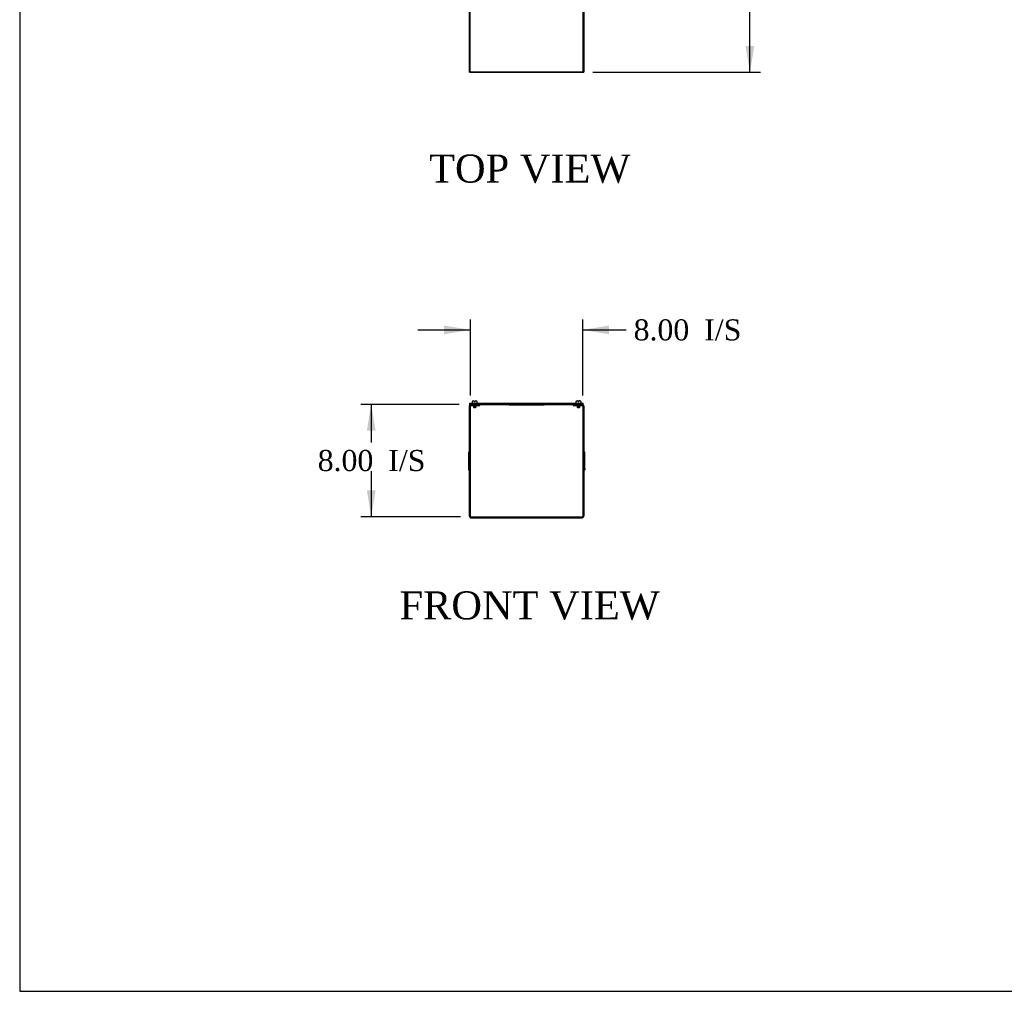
# Model space of a CAD drawing. Header units: inches. Extents: x 1 to 299, y -2 to 199.
# Tile 1 of 14: x 1 to 72, y 1 to 70. Entities that reach past the tile are written whole.
import ezdxf
from ezdxf.enums import TextEntityAlignment as Align

# ---------------------------------------------------------------- set-up
doc = ezdxf.new("R2010")
doc.units = ezdxf.units.IN
doc.header["$MEASUREMENT"] = 0
for name, color, linetype in [('COM56318-1', 7, 'Continuous'), ('COM70724-6', 7, 'Continuous'), ('Default', 7, 'Continuous'), ('QLB20316', 7, 'Continuous'), ('SCS19515', 7, 'Continuous')]:
    doc.layers.add(name, color=color, linetype=linetype)
doc.styles.add('SEACAD_Times_New_Roman', font='times.ttf')
doc.dimstyles.new('HAMMOND_(STH_-_300x200)', dxfattribs={"dimtxt": 1.5, "dimasz": 1.875, "dimexe": 0.75, "dimexo": 0.75, "dimgap": 0.375, "dimtad": 0, "dimtih": 1, "dimtoh": 1, "dimzin": 0, "dimdsep": 46, "dimtxsty": 'SEACAD_Times_New_Roman', "dimblk1": '_SE_FILLED', "dimblk2": '_SE_FILLED', "dimsah": 1, "dimcen": 0.75, "dimadec": 0, "dimazin": 0, "dimtfac": 0.8, "dimtofl": 0, "dimtmove": 1, "dimatfit": 3, "dimfxl": 1, "dimtolj": 1, "dimtzin": 0, "dimarcsym": 0})

# ---------------------------------------------------------------- blocks, each defined once
blk = doc.blocks.new('SE')
at = {"layer": 'COM56318-1', "color": 7, "linetype": 'Continuous'}
for p, q in [((33.431, 42.441), (41.513, 42.441)), ((33.431, 42.363), (33.431, 42.441)), ((33.431, 42.363), (33.508, 42.363)), ((33.65, 42.363), (41.294, 42.363)), ((41.436, 42.363), (41.513, 42.363)), ((41.513, 42.363), (41.513, 42.441))]:
    blk.add_line(p, q, dxfattribs=at)
at = {"layer": 'COM70724-6', "color": 7, "linetype": 'Continuous'}
for p, q in [((33.4, 34.399), (33.4, 42.255)), ((33.472, 34.399), (33.472, 42.255)), ((33.508, 42.363), (33.65, 42.363)), ((33.508, 42.291), (33.65, 42.291)), ((33.65, 42.291), (33.65, 42.363)), ((33.65, 42.291), (34.15, 42.291)), ((34.15, 42.291), (34.15, 42.363)), ((40.794, 42.363), (40.794, 42.291)), ((40.794, 42.291), (41.294, 42.291)), ((41.294, 42.363), (41.436, 42.363)), ((41.294, 42.291), (41.294, 42.363)), ((41.294, 42.291), (41.436, 42.291)), ((41.472, 42.255), (41.472, 34.399)), ((41.544, 42.255), (41.544, 34.399)), ((33.328, 38.948), (33.328, 38.886)), ((33.4, 38.948), (33.328, 38.948)), ((33.328, 38.886), (33.4, 38.886)), ((33.328, 38.886), (33.328, 38.726)), ((33.328, 38.726), (33.4, 38.726)), ((33.328, 38.726), (33.328, 38.723)), ((33.328, 38.723), (33.4, 38.723)), ((33.328, 38.723), (33.328, 38.389)), ((41.616, 38.948), (41.544, 38.948)), ((41.616, 38.886), (41.544, 38.886)), ((41.616, 38.726), (41.544, 38.726)), ((41.616, 38.723), (41.544, 38.723)), ((41.616, 38.886), (41.616, 38.948)), ((41.616, 38.726), (41.616, 38.886)), ((41.616, 38.723), (41.616, 38.726)), ((41.616, 38.389), (41.616, 38.723)), ((33.328, 38.389), (33.4, 38.389)), ((33.328, 38.389), (33.328, 38.264)), ((33.328, 38.264), (33.4, 38.264)), ((33.328, 38.264), (33.328, 37.931)), ((33.328, 37.931), (33.4, 37.931)), ((33.328, 37.931), (33.328, 37.927)), ((33.328, 37.927), (33.4, 37.927)), ((33.328, 37.927), (33.328, 37.768)), ((41.616, 38.389), (41.544, 38.389)), ((41.616, 38.264), (41.544, 38.264)), ((41.616, 37.931), (41.544, 37.931)), ((41.616, 37.927), (41.544, 37.927)), ((41.616, 38.264), (41.616, 38.389)), ((41.616, 37.931), (41.616, 38.264)), ((41.616, 37.927), (41.616, 37.931)), ((41.616, 37.768), (41.616, 37.927)), ((33.328, 37.768), (33.4, 37.768)), ((33.328, 37.768), (33.328, 37.705)), ((33.328, 37.705), (33.4, 37.705)), ((41.616, 37.768), (41.544, 37.768)), ((41.544, 37.705), (41.616, 37.705)), ((41.616, 37.768), (41.616, 37.705)), ((33.508, 34.363), (41.436, 34.363)), ((33.508, 34.291), (41.436, 34.291))]:
    blk.add_line(p, q, dxfattribs=at)
for centre, radius, start, end in [((33.508, 42.255), 0.108, 90, 180), ((33.508, 42.255), 0.036, 90, 180), ((41.436, 42.255), 0.108, 0, 90), ((41.436, 42.255), 0.036, 0, 90), ((33.508, 34.399), 0.108, 180, 270), ((33.508, 34.399), 0.036, 180, 270), ((41.436, 34.399), 0.108, 270, 0), ((41.436, 34.399), 0.036, 270, 0)]:
    blk.add_arc(centre, radius, start, end, dxfattribs=at)
at = {"layer": 'QLB20316', "color": 7, "linetype": 'Continuous'}
for p, q in [((36.222, 42.363), (36.222, 42.333)), ((36.222, 42.333), (36.597, 42.333)), ((36.597, 42.333), (38.347, 42.333)), ((38.347, 42.333), (38.722, 42.333)), ((38.722, 42.363), (38.722, 42.333))]:
    blk.add_line(p, q, dxfattribs=at)
at = {"layer": 'SCS19515', "color": 7, "linetype": 'Continuous'}
for p, q in [((33.587, 42.526), (33.587, 42.466)), ((33.677, 42.616), (33.745, 42.616)), ((33.68, 42.291), (33.68, 42.158)), ((33.87, 42.158), (33.68, 42.158)), ((33.68, 42.158), (33.71, 42.128)), ((33.71, 42.128), (33.84, 42.128)), ((33.745, 42.616), (33.745, 42.541)), ((33.805, 42.541), (33.745, 42.541)), ((33.805, 42.616), (33.872, 42.616)), ((33.805, 42.541), (33.805, 42.616)), ((33.84, 42.128), (33.87, 42.158)), ((33.87, 42.158), (33.87, 42.291)), ((33.962, 42.466), (33.962, 42.526)), ((40.981, 42.526), (40.981, 42.466)), ((41.071, 42.616), (41.139, 42.616)), ((41.074, 42.291), (41.074, 42.158)), ((41.264, 42.158), (41.074, 42.158)), ((41.074, 42.158), (41.104, 42.128)), ((41.104, 42.128), (41.234, 42.128)), ((41.139, 42.616), (41.139, 42.541)), ((41.199, 42.541), (41.139, 42.541)), ((41.266, 42.616), (41.199, 42.616)), ((41.199, 42.541), (41.199, 42.616)), ((41.234, 42.128), (41.264, 42.158)), ((41.264, 42.158), (41.264, 42.291)), ((41.356, 42.466), (41.356, 42.526))]:
    blk.add_line(p, q, dxfattribs=at)
for centre, radius, start, end in [((33.677, 42.526), 0.09, 90, 180), ((33.612, 42.466), 0.025, 180, 270), ((33.872, 42.526), 0.09, 0, 90), ((33.937, 42.466), 0.025, 270, 0), ((41.071, 42.526), 0.09, 90, 180), ((41.006, 42.466), 0.025, 180, 270), ((41.266, 42.526), 0.09, 0, 90), ((41.331, 42.466), 0.025, 270, 0)]:
    blk.add_arc(centre, radius, start, end, dxfattribs=at)
blk = doc.blocks.new('DMBLK1049')
at = {"layer": 'Default', "linetype": 'Continuous', "transparency": 16777216}
for points in [[(31.597, 47.979), (31.597, 47.354), (33.472, 47.666)], [(43.347, 47.979), (41.472, 47.666), (43.347, 47.354)]]:
    blk.add_hatch(color=7, dxfattribs=at).paths.add_polyline_path(points)
at = {"layer": 'Default', "color": 7, "linetype": 'Continuous', "transparency": 16777216}
for p, q in [((33.472, 43.005), (33.472, 48.416)), ((41.472, 43.005), (41.472, 48.416)), ((29.722, 47.666), (33.472, 47.666)), ((41.472, 47.666), (43.822, 47.666)), ((43.822, 47.666), (44.572, 47.666))]:
    blk.add_line(p, q, dxfattribs=at)
at = {"layer": 'Default', "color": 7, "linetype": 'Continuous', "transparency": 16777216, "style": 'SEACAD_Times_New_Roman'}
for s, p in [('8.00', (45.097, 48.416)), ('I/S', (50.128, 48.416))]:
    blk.add_text(s, height=1.5, dxfattribs=at).set_placement(p, align=Align.TOP_LEFT)
blk = doc.blocks.new('_SE_FILLED')
at = {"color": 0}
blk.add_line((0, 0), (-1, 0), dxfattribs=at)
blk.add_solid([(0, 0), (-1, -0.1665), (-1, 0.1665), (0, 0)], dxfattribs=at)
blk = doc.blocks.new('DMBLK1050')
at = {"layer": 'Default', "linetype": 'Continuous', "transparency": 16777216}
for points in [[(26.093, 40.488), (26.718, 40.488), (26.405, 42.363)], [(26.093, 36.238), (26.405, 34.363), (26.718, 36.238)]]:
    blk.add_hatch(color=7, dxfattribs=at).paths.add_polyline_path(points)
at = {"layer": 'Default', "color": 7, "linetype": 'Continuous', "transparency": 16777216}
for p, q in [((32.681, 42.363), (25.655, 42.363)), ((26.405, 42.363), (26.405, 39.638)), ((26.405, 37.613), (26.405, 34.363)), ((32.758, 34.363), (25.655, 34.363))]:
    blk.add_line(p, q, dxfattribs=at)
at = {"layer": 'Default', "color": 7, "linetype": 'Continuous', "transparency": 16777216, "style": 'SEACAD_Times_New_Roman'}
for s, p in [('8.00', (22.592, 39.113)), ('I/S', (27.623, 39.113))]:
    blk.add_text(s, height=1.5, dxfattribs=at).set_placement(p, align=Align.TOP_LEFT)
blk = doc.blocks.new('SE4')
at = {"layer": 'COM56318-1', "color": 7, "linetype": 'Continuous'}
for p, q in [((33.431, 125.981), (33.431, 66.043)), ((41.513, 66.043), (41.513, 125.981)), ((33.431, 66.043), (41.513, 66.043))]:
    blk.add_line(p, q, dxfattribs=at)
at = {"layer": 'COM70724-6', "color": 7, "linetype": 'Continuous'}
for p, q in [((33.4, 66.012), (33.4, 186.012)), ((41.544, 186.012), (41.544, 66.012)), ((33.4, 66.012), (33.508, 66.012)), ((33.508, 66.012), (33.65, 66.012)), ((33.65, 66.012), (33.65, 66.043)), ((33.65, 66.012), (41.294, 66.012)), ((41.294, 66.043), (41.294, 66.012)), ((41.294, 66.012), (41.436, 66.012)), ((41.436, 66.012), (41.544, 66.012))]:
    blk.add_line(p, q, dxfattribs=at)
blk = doc.blocks.new('DMBLK1063')
at = {"layer": 'Default', "linetype": 'Continuous', "transparency": 16777216}
for points in [[(53.695, 124.106), (53.382, 125.981), (53.07, 124.106)], [(53.695, 67.887), (53.07, 67.887), (53.382, 66.012)]]:
    blk.add_hatch(color=7, dxfattribs=at).paths.add_polyline_path(points)
at = {"layer": 'Default', "color": 7, "linetype": 'Continuous', "transparency": 16777216}
for p, q in [((42.263, 125.981), (54.132, 125.981)), ((53.382, 97.271), (53.382, 125.981)), ((53.382, 66.012), (53.382, 92.996)), ((42.186, 66.012), (54.132, 66.012))]:
    blk.add_line(p, q, dxfattribs=at)
at = {"layer": 'Default', "color": 7, "linetype": 'Continuous', "transparency": 16777216, "style": 'SEACAD_Times_New_Roman'}
for s, p in [('59.97', (50.823, 96.746)), ('DOOR', (50.236, 94.496))]:
    blk.add_text(s, height=1.5, dxfattribs=at).set_placement(p, align=Align.TOP_LEFT)
blk = doc.blocks.new('BORDER')
at = {"layer": 'Default', "color": 7, "linetype": 'Continuous'}
for p, q in [((-41.86, 27.86), (-41.86, 0)), ((-41.86, 0), (0, 0))]:
    blk.add_line(p, q, dxfattribs=at)

msp = doc.modelspace()

# ---------------------------------------------------------------- block references
at = {"layer": 'Default', "color": 7, "xscale": 7.12, "yscale": 7.12, "zscale": 7.12}
msp.add_blockref('BORDER', (299.411, 0.564), dxfattribs=at)
at = {"layer": 'Default'}
for name in ['SE4', 'SE']:
    msp.add_blockref(name, (0, 0), dxfattribs=at)

# ---------------------------------------------------------------- texts
at = {"layer": 'Default', "color": 7, "linetype": 'Continuous', "style": 'SEACAD_Times_New_Roman'}
for s, p in [('TOP VIEW', (30.528, 60.156)), ('FRONT VIEW', (28.42, 29.048))]:
    msp.add_text(s, height=2, dxfattribs=at).set_placement(p, align=Align.TOP_LEFT)

# ---------------------------------------------------------------- dimensions: what is measured, and where the dimension line sits
at = {"layer": 'Default', "color": 7, "linetype": 'Continuous'}
for base, p1, p2, angle, text, picture, middle, dimtype in [((53.382, 66.012), (41.436, 66.012), (41.513, 125.981), 89.92667, '\\A1;<>\\PDOOR', 'DMBLK1063', (53.382, 95.996), 161), ((26.405, 34.363), (41.513, 42.363), (41.436, 34.363), 90, '\\A1;<> I/S', 'DMBLK1050', (26.405, 38.363), 160)]:
    dim = msp.add_linear_dim(base=base, p1=p1, p2=p2, angle=angle, text=text, dimstyle='HAMMOND_(STH_-_300x200)', override={"dimtmove": 0}, dxfattribs=at)
    dim.commit()
    dim.dimension.update_dxf_attribs({"geometry": picture, "text_midpoint": middle, "dimtype": dimtype})
dim = msp.add_linear_dim(base=(33.472, 47.666), p1=(33.472, 42.255), p2=(41.472, 42.255), angle=0, text='\\A1;<> I/S', dimstyle='HAMMOND_(STH_-_300x200)', dxfattribs=at)
dim.commit()
dim.dimension.update_dxf_attribs({"geometry": 'DMBLK1049', "text_midpoint": (44.572, 47.666), "dimtype": 161})

doc.saveas('drawing.dxf')
